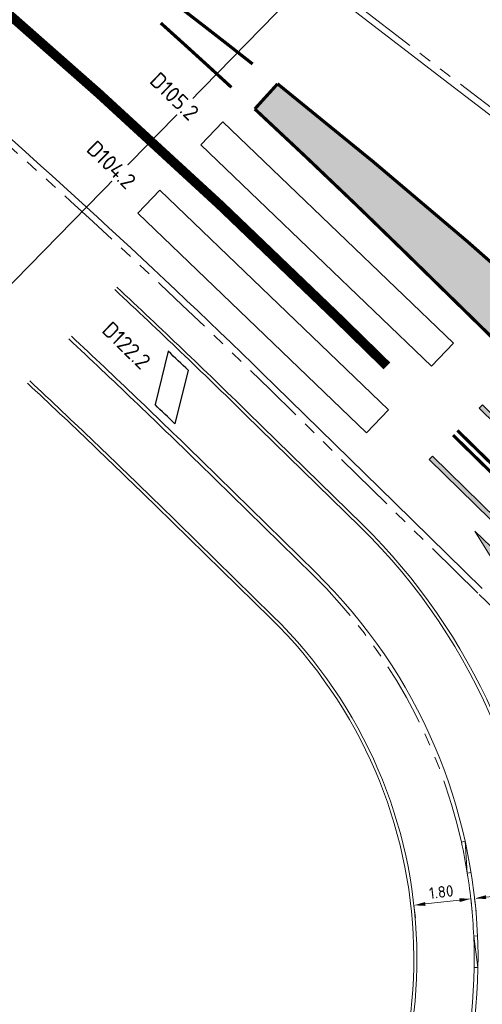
# Model space of a CAD drawing. Header units: metres. Extents: x 187485 to 190091, y 333584 to 335017.
# Tile 7 of 21: x 188994 to 189008, y 333972 to 334003. Entities that reach past the tile are written whole.
import ezdxf
from ezdxf.lldxf.tags import DXFTag

# ---------------------------------------------------------------- set-up
doc = ezdxf.new("R2010")
doc.units = ezdxf.units.M
for name, pattern in [('VH-TROTTOIRBAND_180-200', [20, 10, -2, 2, -2, 2, -2]), ('VW-1-1_STREEP', [2, 1, -1]), ('VW-1-3_STREEP', [4, 1, -3])]:
    doc.linetypes.add(name, pattern=pattern)
doc.layers.get('Defpoints').update_dxf_attribs({"color": 151})
for name, color, linetype, lineweight in [('N-WE-VH-KANTOPSLUITING_ELEMENT_VERLAAGDEBAND_OENV-G', 1, 'Continuous', 15), ('N-WE-VH-KANTOPSLUITING_ELEMENT_VERLOOPBAND_OENV-G', 1, 'Continuous', 15), ('N-WE-VH-KANTOPSLUITING_OPSLUITBAND_80X200_OENV-G', 1, 'VH-OPSLUITBAND_100X200', 15), ('N-WE-VH-KANTOPSLUITING_RIJWIELPADBAND_4-12 200_OENV-G', 1, 'VH-TROTTOIRBAND_180-200', 15), ('N-WE-VH-KANTOPSLUITING_TROTTOIRBAND_180 200_OENV-G', 1, 'VH-TROTTOIRBAND_180-200', 15), ('N-WE-VH-KANTOPSLUITING_VOORKANTBAND_OENV-G', 1, 'Continuous', 15), ('N-WE-VW-MARKERING_LANGS_STREEP_11_010_OENV-G', 1, 'VW-1-1_STREEP', 18), ('N-WE-VW-MARKERING_LANGS_STREEP_13_030_OENV-G', 1, 'VW-1-3_STREEP', 18), ('N-WE-VW-MARKERING_LANGS_STREEP_DOORGETROKKEN_010_OENV-G', 1, 'Continuous', 18), ('N-WE-VW-MARKERING_PIJL_OENV-S', 1, 'Continuous', 0), ('N-WE-VW-MARKERING_PUNTSTUK_OENV-V', 1, 'Continuous', 18), ('N-WE-VW-VRI-M', 7, 'Continuous', 20), ('N-WE-VW-VRI-ONTRUIMINGSTIJDEN_OTTO-G', 7, 'Continuous', 25), ('N-WE-VW-VRI_DETECTIELUS-T25', 7, 'Continuous', 30), ('N-WE-VW-VRI_DETECTIELUS_OENV-G', 3, 'Continuous', 30)]:
    doc.layers.add(name, color=color, linetype=linetype, lineweight=lineweight)
doc.styles.add('NLCS-ISO-M200-T18', font='NLCS-ISO.ttf', dxfattribs={"height": 0.36})
doc.styles.add('NLCS-ISO-M200-T25', font='NLCS-ISO.ttf', dxfattribs={"height": 0.5})
tags = doc.linetypes.add('VH-OPSLUITBAND_100X200', pattern=[16, 8, -2, 4, -2]).pattern_tags.tags
tags[10:11] = [DXFTag(74, 4), DXFTag(75, 0), DXFTag(340, '0'), DXFTag(46, 1.0), DXFTag(50, 0.0), DXFTag(44, 0.0), DXFTag(45, 0.0)]
tags[8:9] = [DXFTag(74, 4), DXFTag(75, 0), DXFTag(340, '0'), DXFTag(46, 1.0), DXFTag(50, 0.0), DXFTag(44, 0.0), DXFTag(45, 0.0)]
tags[6:7] = [DXFTag(74, 4), DXFTag(75, 0), DXFTag(340, '0'), DXFTag(46, 1.0), DXFTag(50, 0.0), DXFTag(44, 0.0), DXFTag(45, 0.0)]
tags[4:5] = [DXFTag(74, 4), DXFTag(75, 0), DXFTag(340, '0'), DXFTag(46, 1.0), DXFTag(50, 0.0), DXFTag(44, 0.0), DXFTag(45, 0.0)]
doc.dimstyles.new('NLCS-M200-T18-PIJL_L2_H2', dxfattribs={"dimscale": 0.2, "dimtxt": 2.5, "dimasz": 1.8, "dimexe": 2, "dimexo": 2, "dimgap": 0.7, "dimtad": 1, "dimzin": 0, "dimdsep": 46, "dimtxsty": 'NLCS-ISO-M200-T18', "dimcen": 0, "dimdle": 2, "dimclrd": 256, "dimclre": 256, "dimclrt": 256, "dimazin": 0, "dimtfac": 1, "dimtdec": 3, "dimtofl": 0, "dimtmove": 0, "dimatfit": 3, "dimfxl": 2, "dimfxlon": 1, "dimtfillclr": 256, "dimtolj": 1, "dimtzin": 0, "dimlwd": -1, "dimlwe": -1, "dimarcsym": 0})

# ---------------------------------------------------------------- blocks, each defined once
blk = doc.blocks.new('A$C24713ec3')
at = {"linetype": 'Continuous', "lineweight": 0}
blk.add_hatch(color=0, dxfattribs=at).paths.add_polyline_path([(-0.2999999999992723, 0.25), (-0.5999999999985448, 1.44999999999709), (-0.2999999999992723, 2.649999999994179), (-0.2999999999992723, 1.94999999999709), (0.2999999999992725, 1.349999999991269), (0.2999999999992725, 2.94999999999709), (5.551115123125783e-17, 2.94999999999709), (0.3750000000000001, 5), (0.75, 2.94999999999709), (0.4500000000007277, 2.94999999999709), (0.4500000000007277, 0), (0.2999999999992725, 0), (0.2999999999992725, 0.3499999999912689), (-0.2999999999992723, 0.9499999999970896)])
at = {"color": 0, "linetype": 'Continuous', "lineweight": 0, "flags": 128}
blk.add_lwpolyline([(-0.2999999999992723, 0.25), (-0.5999999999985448, 1.44999999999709), (-0.2999999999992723, 2.649999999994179), (-0.2999999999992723, 1.94999999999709), (0.2999999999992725, 1.349999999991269), (0.2999999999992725, 2.94999999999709), (5.551115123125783e-17, 2.94999999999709), (0.3750000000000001, 5), (0.75, 2.94999999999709), (0.4500000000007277, 2.94999999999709), (0.4500000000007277, 0), (0.2999999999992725, 0), (0.2999999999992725, 0.3499999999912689), (-0.2999999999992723, 0.9499999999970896)], close=True, dxfattribs=at)
blk = doc.blocks.new('*U89')
at = {"color": 0, "lineweight": 0}
blk.add_blockref('A$C24713ec3', (0, 0), dxfattribs=at)
blk = doc.blocks.new('A$Ccdeee21c')
at = {"lineweight": 0}
blk.add_hatch(color=0, dxfattribs=at).paths.add_polyline_path([(0.2999999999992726, 5), (0.2999999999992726, 4.30000000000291), (-0.4500000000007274, 3.55000000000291), (-0.4500000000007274, 0), (-0.2999999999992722, 0), (-0.2999999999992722, 2.69999999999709), (0.2999999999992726, 3.30000000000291), (0.2999999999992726, 2.599999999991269), (0.599999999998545, 3.80000000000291)])
at = {"color": 0, "lineweight": 0, "flags": 128}
blk.add_lwpolyline([(0.2999999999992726, 5), (0.2999999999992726, 4.30000000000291), (-0.4500000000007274, 3.55000000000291), (-0.4500000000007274, 0), (-0.2999999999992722, 0), (-0.2999999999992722, 2.69999999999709), (0.2999999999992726, 3.30000000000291), (0.2999999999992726, 2.599999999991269), (0.599999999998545, 3.80000000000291)], close=True, dxfattribs=at)
blk = doc.blocks.new('*U88')
at = {"color": 0, "lineweight": 0}
blk.add_blockref('A$Ccdeee21c', (0, 0), dxfattribs=at)
blk = doc.blocks.new('*D84')
at = {"layer": 'Defpoints', "color": 0, "transparency": 16777216}
for p in [(189009.8380938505, 333975.3988076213), (189007.850652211, 333975.175031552), (189007.8506588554, 333975.1749725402)]:
    blk.add_point(p, dxfattribs=at)
at = {"layer": 'N-WE-VW-VRI-M', "transparency": 16777216}
for p, q in [((189009.4803609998, 333975.358468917), (189008.2083983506, 333975.2152522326)), ((189009.8381004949, 333975.3987486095), (189009.8828557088, 333975.0012602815)), ((189007.8506588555, 333975.1749725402), (189007.8954140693, 333974.7774842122))]:
    blk.add_line(p, q, dxfattribs=at)
for points in [[(189008.2016850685, 333975.2748754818), (189008.2151116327, 333975.1556289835), (189007.8506588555, 333975.1749725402)], [(189009.4736477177, 333975.4180921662), (189009.4870742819, 333975.2988456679), (189009.8381004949, 333975.3987486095)]]:
    blk.add_solid(points, dxfattribs=at)
at = {"layer": 'N-WE-VW-VRI-M', "transparency": 16777216, "insert": (189008.8085755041, 333975.6048512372), "char_height": 0.36, "attachment_point": 5, "rotation": 6.42416396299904, "style": 'NLCS-ISO-M200-T18'}
blk.add_mtext('\\A1;2.00', dxfattribs=at)
blk = doc.blocks.new('*D85')
at = {"layer": 'Defpoints', "color": 0, "transparency": 16777216}
for p in [(189005.9427141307, 333974.9601541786), (189005.9427141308, 333974.9601541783), (189007.7314123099, 333975.1615463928)]:
    blk.add_point(p, dxfattribs=at)
at = {"layer": 'N-WE-VW-VRI-M', "transparency": 16777216}
for p, q in [((189005.9427141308, 333974.9601541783), (189005.9874679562, 333974.562665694)), ((189007.3736726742, 333975.1212679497), (189006.3004537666, 333975.0004326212)), ((189007.73141231, 333975.1615463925), (189007.7761661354, 333974.7640579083))]:
    blk.add_line(p, q, dxfattribs=at)
for points in [[(189006.2937406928, 333975.0600558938), (189006.3071668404, 333974.9408093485), (189005.9427141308, 333974.9601541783)], [(189007.3669596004, 333975.1808912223), (189007.380385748, 333975.0616446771), (189007.73141231, 333975.1615463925)]]:
    blk.add_solid(points, dxfattribs=at)
at = {"layer": 'N-WE-VW-VRI-M', "transparency": 16777216, "insert": (189006.80126016, 333975.3788410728), "char_height": 0.36, "attachment_point": 5, "rotation": 6.423963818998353, "style": 'NLCS-ISO-M200-T18'}
blk.add_mtext('\\A1;1.80', dxfattribs=at)

msp = doc.modelspace()

# ---------------------------------------------------------------- hatches: boundary and pattern name
at = {"layer": 'N-WE-VW-MARKERING_PUNTSTUK_OENV-V'}
h = msp.add_hatch(color=256, dxfattribs=at)
h.dxf.hatch_style = 1
edge = h.paths.add_edge_path()
edge.add_arc((188830.8334247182, 333816.7660545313), 250.0000000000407, 45.63089130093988, 47.12274583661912, ccw=False)
edge.add_line((189005.6529315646, 333995.4785052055), (189009.2602366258, 333991.9497790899))
edge.add_arc((189010.0094888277, 333991.9162956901), 0.7500000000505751, 135.6308912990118, 177.4412061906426, ccw=False)
edge.add_line((189009.4733514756, 333992.4407542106), (189010.0600234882, 333993.0404904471))
edge.add_arc((189010.5961608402, 333992.5160319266), 0.7500000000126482, 96.20358719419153, 135.6308913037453, ccw=False)
edge.add_arc((188876.9330817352, 333844.4132592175), 199.9999999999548, 48.0940255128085, 51.41880456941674)
edge.add_line((189001.657695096, 334000.7582969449), (189000.9409255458, 333999.9693245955))

# ---------------------------------------------------------------- linework, layer by layer
at = {"layer": 'N-WE-VH-KANTOPSLUITING_ELEMENT_VERLAAGDEBAND_OENV-G', "ltscale": 0.2}
msp.add_arc((188990.9574049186, 333973.2728759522), 16.88, 2.451173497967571, 9.201744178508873, dxfattribs=at)
at = {"layer": 'N-WE-VH-KANTOPSLUITING_ELEMENT_VERLOOPBAND_OENV-G'}
for p, q in [((189007.5501812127, 333976.9714939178), (189007.433055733, 333976.9453860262)), ((189007.5501812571, 333976.9714939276), (189007.6201829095, 333975.9721776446)), ((189007.7386386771, 333975.9913669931), (189007.6201829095, 333975.9721776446)), ((189007.9443572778, 333974.0000392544), (189007.8219602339, 333973.9947997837)), ((189007.8219602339, 333973.9947997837), (189007.9552827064, 333973.0042671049)), ((189007.9552827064, 333973.0042671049), (189007.8352976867, 333973.0061631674))]:
    msp.add_line(p, q, dxfattribs=at)
at = {"layer": 'N-WE-VH-KANTOPSLUITING_ELEMENT_VERLOOPBAND_OENV-G', "ltscale": 0.2}
for start, end in [(9.201744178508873, 12.56609863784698), (359.0946591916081, 2.451173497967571)]:
    msp.add_arc((188990.9574049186, 333973.2728759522), 16.88, start, end, dxfattribs=at)
at = {"layer": 'N-WE-VH-KANTOPSLUITING_OPSLUITBAND_80X200_OENV-G', "ltscale": 0.2}
msp.add_line((188997.9119623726, 333987.5650801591), (189001.5024497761, 333984.0528772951), dxfattribs=at)
for centre, radius, start, end in [((188830.8334247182, 333816.7660545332), 238.9299999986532, 45.63089130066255, 46.97233067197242), ((188990.9574049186, 333973.2728759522), 19.1, 2.225455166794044, 45.63147792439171), ((188990.9574049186, 333973.2728759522), 15.08, 317.7201703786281, 45.63147792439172)]:
    msp.add_arc(centre, radius, start, end, dxfattribs=at)
at = {"layer": 'N-WE-VH-KANTOPSLUITING_RIJWIELPADBAND_4-12 200_OENV-G', "ltscale": 0.2}
for start, end in [(12.56609863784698, 45.63147792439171), (339.1057651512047, 359.0946591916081)]:
    msp.add_arc((188990.9574049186, 333973.2728759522), 16.88, start, end, dxfattribs=at)
at = {"layer": 'N-WE-VH-KANTOPSLUITING_TROTTOIRBAND_180 200_OENV-G', "ltscale": 0.2, "flags": 128}
for points in [[(189007.9522159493, 333984.7661212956), (189001.4222994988, 333991.1536638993, 0.01571189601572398), (188990.1338416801, 334001.5225961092), (188981.5251749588, 334008.9451435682), (188978.7923957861, 334011.3013949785), (188967.5384312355, 334021.0047658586, 0.004222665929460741), (188963.1263729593, 334024.7672285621, -0.04093049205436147), (188961.3592593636, 334026.513542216), (188952.9742336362, 334036.2787343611, 0.05194371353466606), (188950.7460349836, 334038.3859484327)], [(189004.2291639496, 334003.1793911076), (189006.9839192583, 334001.0661820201), (189013.3561463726, 333996.1999717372), (189021.024731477, 333990.4199187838, 0.003552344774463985), (189021.4787492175, 333990.082742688)]]:
    msp.add_lwpolyline(points, format="xyb", dxfattribs=at)
at = {"layer": 'N-WE-VH-KANTOPSLUITING_TROTTOIRBAND_180 200_OENV-G', "ltscale": 0.2}
msp.add_arc((188987.1137102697, 333963.4635762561), 29.8, 33.98382110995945, 45.63104169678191, dxfattribs=at)
at = {"layer": 'N-WE-VH-KANTOPSLUITING_VOORKANTBAND_OENV-G'}
for p, q in [((189001.5621554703, 333991.2966335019), (189005.3444529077, 333987.5968026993)), ((189000.6531035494, 333990.367319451), (189004.2435483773, 333986.8551582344)), ((189000.7230306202, 333990.4388051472), (189004.3134754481, 333986.9266439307)), ((188999.1706496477, 333988.851822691), (189002.7611370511, 333985.3396198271)), ((188999.2545621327, 333988.9376055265), (189002.8450495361, 333985.4254026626)), ((189005.3444526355, 333987.5968029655), (189008.0919947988, 333984.909125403)), ((188997.8420353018, 333987.4935944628), (189001.4325227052, 333983.9813915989))]:
    msp.add_line(p, q, dxfattribs=at)
msp.add_lwpolyline([(189004.1074083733, 334003.0207229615), (189006.8623611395, 334000.9073624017), (189013.2352621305, 333996.0406375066), (189020.9043504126, 333990.2602052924, 0.02951359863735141), (189024.8329677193, 333987.6475220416, 0.3447392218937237), (189025.4435106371, 333987.7311314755)], format="xyb", dxfattribs=at)
for centre, radius, start, end in [((188830.8334247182, 333816.7660545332), 244.1499999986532, 45.63089130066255, 49.23149635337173), ((188830.8334247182, 333816.7660545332), 242.8499999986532, 45.63089130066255, 46.97233067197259), ((188830.8334247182, 333816.7660545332), 242.9499999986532, 45.63089130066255, 46.97233067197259), ((188830.8334247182, 333816.7660545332), 240.8499999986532, 45.63089130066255, 46.97233067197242), ((188830.8334247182, 333816.7660545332), 240.7299999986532, 45.63089130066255, 46.97233067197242), ((188830.8334247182, 333816.7660545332), 238.8299999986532, 45.63089130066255, 46.97233067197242), ((188990.9574049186, 333973.2728759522), 19, 359.2399491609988, 45.63147792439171), ((188990.9574049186, 333973.2728759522), 17, 317.7201703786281, 45.63147792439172), ((188990.9574049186, 333973.2728759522), 14.98, 317.7201703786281, 45.63147792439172)]:
    msp.add_arc(centre, radius, start, end, dxfattribs=at)
at = {"layer": 'N-WE-VW-MARKERING_LANGS_STREEP_11_010_OENV-G', "const_width": 0.1, "flags": 128}
for points in [[(188998.4973298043, 334003.2281757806), (188998.6640108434, 334003.1003125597, -0.00349848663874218), (189000.8726684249, 334001.3813414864)], [(189000.206724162, 334000.64831424, 0.003000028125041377), (188997.9879810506, 334002.6675184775, 0.003000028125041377)]]:
    msp.add_lwpolyline(points, format="xyb", dxfattribs=at)
at = {"layer": 'N-WE-VW-MARKERING_LANGS_STREEP_13_030_OENV-G', "const_width": 0.3, "flags": 128}
msp.add_lwpolyline([(189005.0947304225, 333991.8978058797), (189003.5900613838, 333993.3696982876, 0.0157118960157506), (188992.1581552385, 334003.870393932), (188983.5494885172, 334011.292941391), (188980.8167093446, 334013.6491928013), (188969.5758910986, 334023.3412287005, 0.00541390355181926), (188963.8456865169, 334028.2042368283, 0.003572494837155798), (188960.0085670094, 334031.343781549, 0.003656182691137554), (188956.035522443, 334034.4997624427, 0.0007739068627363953)], format="xyb", dxfattribs=at)
at = {"layer": 'N-WE-VW-MARKERING_LANGS_STREEP_DOORGETROKKEN_010_OENV-G', "const_width": 0.1, "flags": 128}
for points in [[(189007.1696645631, 333989.7282561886), (189014.4254561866, 333982.6305567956)], [(189007.308998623, 333989.8717363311), (189014.5647902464, 333982.774036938)]]:
    msp.add_lwpolyline(points, dxfattribs=at)
at = {"layer": 'N-WE-VW-MARKERING_PUNTSTUK_OENV-V', "const_width": 0.1, "flags": 128}
msp.add_lwpolyline([(189000.9409255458, 333999.9693245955, -0.006509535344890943), (189005.6529315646, 333995.4785052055), (189009.2602366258, 333991.9497790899, -0.1844830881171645), (189009.4733514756, 333992.4407542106), (189010.0600234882, 333993.0404904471, -0.173751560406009), (189010.515114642, 333993.2616400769, 0.01450810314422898), (189001.657695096, 334000.7582969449)], format="xyb", close=True, dxfattribs=at)
at = {"layer": 'N-WE-VW-VRI-ONTRUIMINGSTIJDEN_OTTO-G', "color": 253}
msp.add_lwpolyline([(188977.46718174, 333978.3044050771), (189029.9800176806, 333926.9354710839), (189083.6893104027, 333981.8407817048), (189031.1764744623, 334033.2097156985)], close=True, dxfattribs=at)
at = {"layer": 'N-WE-VW-VRI_DETECTIELUS_OENV-G'}
for p, q in [((188999.2497997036, 333998.8436289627), (188999.9421369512, 333999.5652030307)), ((189007.1879222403, 333992.6130032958), (188999.9421369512, 333999.5652030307)), ((189006.4955849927, 333991.8914292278), (188999.2497997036, 333998.8436289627)), ((188997.2638432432, 333996.6965047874), (188997.9562230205, 333997.4180380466)), ((188997.9562230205, 333997.4180380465), (189005.1425878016, 333990.5220376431)), ((188997.2638432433, 333996.6965047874), (189004.4502080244, 333989.800504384)), ((189006.4955849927, 333991.8914292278), (189007.1879222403, 333992.6130032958)), ((189004.4502080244, 333989.800504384), (189005.1425878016, 333990.5220376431))]:
    msp.add_line(p, q, dxfattribs=at)
at = {"layer": 'N-WE-VW-VRI_DETECTIELUS_OENV-G', "flags": 128}
for points in [[(188998.2230897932, 333992.3590326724), (188997.8060142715, 333990.6834271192)], [(188998.8475800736, 333991.7628572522), (188998.4296502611, 333990.083819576)]]:
    msp.add_lwpolyline(points, dxfattribs=at)
at = {"layer": 'N-WE-VW-VRI_DETECTIELUS_OENV-G'}
for radius, start, end in [(242.5999999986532, 46.22685548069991, 46.43076176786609), (241.0999999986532, 46.02253282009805, 46.22812536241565)]:
    msp.add_arc((188831.0157363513, 333816.585141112), radius, start, end, dxfattribs=at)

# ---------------------------------------------------------------- block references
at = {"layer": 'N-WE-VW-MARKERING_PIJL_OENV-S', "rotation": 225.6308912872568}
for name, p in [('*U89', (189008.3054509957, 333990.8903781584)), ('*U88', (189006.2081598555, 333988.7453351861))]:
    msp.add_blockref(name, p, dxfattribs=at)

# ---------------------------------------------------------------- dimensions: what is measured, and where the dimension line sits
at = {"layer": 'N-WE-VW-VRI-M'}
for p1, p2, distance, picture, middle in [((189009.8380938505, 333975.3988076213), (189007.850652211, 333975.1750315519), 5.9384625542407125e-05, '*D84', (189008.8085755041, 333975.6048512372)), ((189007.73141231, 333975.1615463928), (189005.9427141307, 333974.9601541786), 2.989797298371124e-10, '*D85', (189006.80126016, 333975.3788410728))]:
    dim = msp.add_aligned_dim(p1=p1, p2=p2, distance=distance, dimstyle='NLCS-M200-T18-PIJL_L2_H2', dxfattribs=at)
    dim.commit()
    dim.dimension.update_dxf_attribs({"geometry": picture, "text_midpoint": middle})

# ---------------------------------------------------------------- next in the draw order: texts
at = {"layer": 'N-WE-VW-VRI_DETECTIELUS-T25', "char_height": 0.4999999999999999, "width": 1.469080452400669, "attachment_point": 1, "rotation": 315.63089130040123, "style": 'NLCS-ISO-M200-T25', "bg_fill": 3, "box_fill_scale": 1.2, "bg_fill_color": 256, "bg_fill_transparency": 0}
for s, insert in [('D105.2', (188997.951177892, 334001.1726032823)), ('D104.2', (188995.9652426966, 333999.0254587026)), ('D122.2', (188996.4501347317, 333993.3408672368))]:
    msp.add_mtext(s, dxfattribs=dict(at, insert=insert))

doc.saveas('drawing.dxf')
